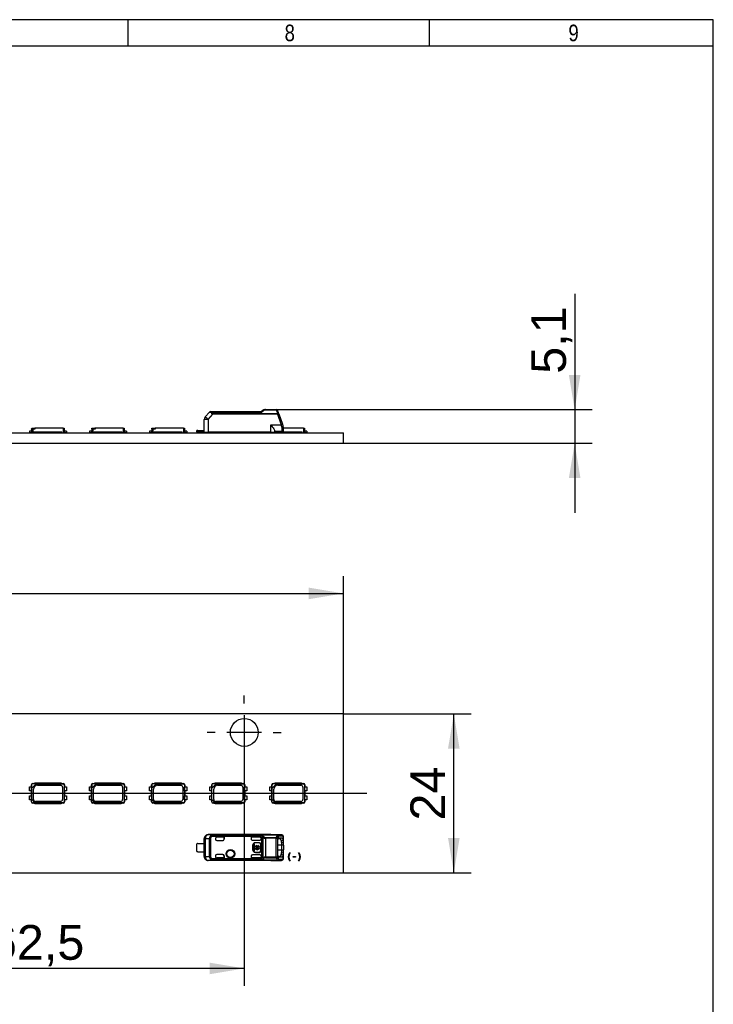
# Model space of a CAD drawing. Header units: millimetres. Extents: x 16 to 406, y 5 to 285.
# Tile 10 of 10: x 301 to 406, y 136 to 285. Entities that reach past the tile are written whole.
import ezdxf
from ezdxf.enums import TextEntityAlignment as Align
from ezdxf.lldxf.tags import DXFTag

# ---------------------------------------------------------------- set-up
doc = ezdxf.new("R2010")
doc.units = ezdxf.units.MM
for name, color, linetype in [('10', 7, 'Continuous'), ('Default', 7, 'Continuous'), ('LINLED_280X24MM_', 7, 'Continuous')]:
    doc.layers.add(name, color=color, linetype=linetype)
doc.styles.add('SEACAD_Arial', font='arial.ttf')
tags = doc.linetypes.add('CENTER2', pattern=[28.575, 19.05, -3.175, 3.175, -3.175]).pattern_tags.tags
tags[10:11] = [DXFTag(74, 4), DXFTag(75, 0), DXFTag(340, '0'), DXFTag(46, 0.0), DXFTag(50, 0.0), DXFTag(44, 0.0), DXFTag(45, 0.0)]
tags[8:9] = [DXFTag(74, 4), DXFTag(75, 0), DXFTag(340, '0'), DXFTag(46, 0.0), DXFTag(50, 0.0), DXFTag(44, 0.0), DXFTag(45, 0.0)]
tags[6:7] = [DXFTag(74, 4), DXFTag(75, 0), DXFTag(340, '0'), DXFTag(46, 0.0), DXFTag(50, 0.0), DXFTag(44, 0.0), DXFTag(45, 0.0)]
tags[4:5] = [DXFTag(74, 4), DXFTag(75, 0), DXFTag(340, '0'), DXFTag(46, 0.0), DXFTag(50, 0.0), DXFTag(44, 0.0), DXFTag(45, 0.0)]
doc.dimstyles.new('ISO', dxfattribs={"dimtxt": 5.25, "dimasz": 5.25, "dimexe": 2.625, "dimexo": 0, "dimgap": 1.3125, "dimtad": 1, "dimtxsty": 'SEACAD_Arial', "dimblk1": '_SE_FILLED', "dimblk2": '_SE_FILLED', "dimsah": 1, "dimcen": 2.625, "dimadec": 0, "dimazin": 0, "dimtfac": 0.5, "dimtdec": 3, "dimtmove": 0, "dimatfit": 3, "dimfxl": 1, "dimarcsym": 0})

# ---------------------------------------------------------------- blocks, each defined once
blk = doc.blocks.new('SEANNOT_GROUP')
at = {"layer": 'Default', "color": 7, "linetype": 'CENTER2'}
blk.add_line((66.29, 167.63), (353.29, 167.63), dxfattribs=at)
blk = doc.blocks.new('SEANNOT_GROUP6')
at = {"layer": 'Default', "color": 7, "linetype": 'CENTER2'}
for p, q in [((334.79, 181.2), (334.79, 182.43)), ((334.79, 179.45), (334.79, 174.2)), ((330.41, 176.83), (329.19, 176.83)), ((337.41, 176.83), (332.16, 176.83)), ((339.16, 176.83), (340.39, 176.83)), ((334.79, 172.45), (334.79, 171.23))]:
    blk.add_line(p, q, dxfattribs=at)
blk = doc.blocks.new('SE')
at = {"layer": 'LINLED_280X24MM_', "color": 7, "linetype": 'Continuous'}
for p, q in [((349.79, 179.63), (69.79, 179.63)), ((349.79, 155.63), (349.79, 179.63)), ((302.33, 168.63), (302.64, 168.63)), ((302.33, 168.03), (302.33, 168.63)), ((302.66, 168.9), (302.63, 168.9)), ((302.63, 168.63), (302.63, 168.9)), ((302.64, 168.03), (302.64, 168.63)), ((302.66, 168.9), (302.66, 168.4)), ((302.66, 168.4), (302.67, 168.41)), ((302.67, 168.41), (303.32, 169.06)), ((302.67, 166.68), (302.67, 168.41)), ((302.83, 169.1), (303.03, 169.1)), ((302.83, 169.07), (302.83, 169.1)), ((303.33, 169.07), (302.83, 169.07)), ((302.93, 166.7), (302.93, 168.26)), ((303.13, 169.15), (303.01, 169.09)), ((303.01, 169.09), (307.24, 169.09)), ((307.13, 169.15), (303.13, 169.15)), ((303.32, 169.06), (303.33, 169.07)), ((303.32, 169.06), (307.43, 169.06)), ((303.53, 168.86), (307.03, 168.86)), ((307.24, 169.09), (307.13, 169.15)), ((307.23, 169.1), (307.43, 169.1)), ((307.33, 168.56), (307.33, 166.7)), ((307.43, 169.06), (307.43, 169.1)), ((307.58, 168.9), (307.63, 168.9)), ((307.58, 168.9), (307.58, 166.35)), ((307.61, 168.63), (307.93, 168.63)), ((307.61, 168.03), (307.61, 168.63)), ((307.63, 168.9), (307.63, 168.63)), ((307.93, 168.63), (307.93, 168.03)), ((311.41, 168.63), (311.72, 168.63)), ((311.41, 168.03), (311.41, 168.63)), ((311.74, 168.9), (311.71, 168.9)), ((311.71, 168.63), (311.71, 168.9)), ((311.72, 168.03), (311.72, 168.63)), ((311.74, 168.9), (311.74, 168.4)), ((311.74, 168.4), (311.75, 168.41)), ((311.75, 168.41), (312.4, 169.06)), ((311.75, 166.68), (311.75, 168.41)), ((311.91, 169.1), (312.11, 169.1)), ((311.91, 169.07), (311.91, 169.1)), ((312.41, 169.07), (311.91, 169.07)), ((312.01, 166.7), (312.01, 168.26)), ((312.21, 169.15), (312.09, 169.09)), ((312.09, 169.09), (316.32, 169.09)), ((316.21, 169.15), (312.21, 169.15)), ((312.4, 169.06), (312.41, 169.07)), ((312.4, 169.06), (316.51, 169.06)), ((312.61, 168.86), (316.11, 168.86)), ((316.32, 169.09), (316.21, 169.15)), ((316.31, 169.1), (316.51, 169.1)), ((316.41, 168.56), (316.41, 166.7)), ((316.51, 169.06), (316.51, 169.1)), ((316.66, 168.9), (316.71, 168.9)), ((316.66, 168.9), (316.66, 166.35)), ((316.69, 168.63), (317.01, 168.63)), ((316.69, 168.03), (316.69, 168.63)), ((316.71, 168.9), (316.71, 168.63)), ((317.01, 168.63), (317.01, 168.03)), ((320.49, 168.63), (320.8, 168.63)), ((320.49, 168.03), (320.49, 168.63)), ((320.82, 168.9), (320.79, 168.9)), ((320.79, 168.63), (320.79, 168.9)), ((320.8, 168.03), (320.8, 168.63)), ((320.82, 168.9), (320.82, 168.4)), ((320.82, 168.4), (320.83, 168.41)), ((320.83, 168.41), (321.48, 169.06)), ((320.83, 166.68), (320.83, 168.41)), ((320.99, 169.1), (321.19, 169.1)), ((320.99, 169.07), (320.99, 169.1)), ((321.49, 169.07), (320.99, 169.07)), ((321.09, 166.7), (321.09, 168.26)), ((321.29, 169.15), (321.17, 169.09)), ((321.17, 169.09), (325.4, 169.09)), ((325.29, 169.15), (321.29, 169.15)), ((321.48, 169.06), (321.49, 169.07)), ((321.48, 169.06), (325.59, 169.06)), ((321.69, 168.86), (325.19, 168.86)), ((325.4, 169.09), (325.29, 169.15)), ((325.39, 169.1), (325.59, 169.1)), ((325.49, 168.56), (325.49, 166.7)), ((325.59, 169.06), (325.59, 169.1)), ((325.74, 168.9), (325.79, 168.9)), ((325.74, 168.9), (325.74, 166.35)), ((325.77, 168.63), (326.09, 168.63)), ((325.77, 168.03), (325.77, 168.63)), ((325.79, 168.9), (325.79, 168.63)), ((326.09, 168.63), (326.09, 168.03)), ((329.57, 168.63), (329.88, 168.63)), ((329.57, 168.03), (329.57, 168.63)), ((329.9, 168.9), (329.87, 168.9)), ((329.87, 168.63), (329.87, 168.9)), ((329.88, 168.03), (329.88, 168.63)), ((329.9, 168.9), (329.9, 168.4)), ((329.9, 168.4), (329.91, 168.41)), ((329.91, 168.41), (330.56, 169.06)), ((329.91, 166.68), (329.91, 168.41)), ((330.07, 169.1), (330.27, 169.1)), ((330.07, 169.07), (330.07, 169.1)), ((330.57, 169.07), (330.07, 169.07)), ((330.17, 166.7), (330.17, 168.26)), ((330.37, 169.15), (330.25, 169.09)), ((330.25, 169.09), (334.48, 169.09)), ((334.37, 169.15), (330.37, 169.15)), ((330.56, 169.06), (330.57, 169.07)), ((330.56, 169.06), (334.67, 169.06)), ((330.77, 168.86), (334.27, 168.86)), ((334.48, 169.09), (334.37, 169.15)), ((334.47, 169.1), (334.67, 169.1)), ((334.57, 168.56), (334.57, 166.7)), ((334.67, 169.06), (334.67, 169.1)), ((334.82, 168.9), (334.87, 168.9)), ((334.82, 168.9), (334.82, 166.35)), ((334.85, 168.63), (335.17, 168.63)), ((334.85, 168.03), (334.85, 168.63)), ((334.87, 168.9), (334.87, 168.63)), ((335.17, 168.63), (335.17, 168.03)), ((338.65, 168.63), (338.96, 168.63)), ((338.65, 168.03), (338.65, 168.63)), ((338.98, 168.9), (338.95, 168.9)), ((338.95, 168.63), (338.95, 168.9)), ((338.96, 168.03), (338.96, 168.63)), ((338.98, 168.9), (338.98, 168.4)), ((338.98, 168.4), (338.99, 168.41)), ((338.99, 168.41), (339.64, 169.06)), ((338.99, 166.68), (338.99, 168.41)), ((339.15, 169.1), (339.35, 169.1)), ((339.15, 169.07), (339.15, 169.1)), ((339.65, 169.07), (339.15, 169.07)), ((339.25, 166.7), (339.25, 168.26)), ((339.45, 169.15), (339.33, 169.09)), ((339.33, 169.09), (343.56, 169.09)), ((343.45, 169.15), (339.45, 169.15)), ((339.64, 169.06), (339.65, 169.07)), ((339.64, 169.06), (343.75, 169.06)), ((339.85, 168.86), (343.35, 168.86)), ((343.56, 169.09), (343.45, 169.15)), ((343.55, 169.1), (343.75, 169.1)), ((343.65, 168.56), (343.65, 166.7)), ((343.75, 169.06), (343.75, 169.1)), ((343.9, 168.9), (343.95, 168.9)), ((343.9, 168.9), (343.9, 166.35)), ((343.93, 168.63), (344.25, 168.63)), ((343.93, 168.03), (343.93, 168.63)), ((343.95, 168.9), (343.95, 168.63)), ((344.25, 168.63), (344.25, 168.03)), ((302.64, 168.03), (302.33, 168.03)), ((302.33, 167.23), (302.64, 167.23)), ((302.33, 166.63), (302.33, 167.23)), ((302.63, 167.23), (302.63, 168.03)), ((302.64, 166.63), (302.64, 167.23)), ((307.93, 168.03), (307.61, 168.03)), ((307.61, 167.23), (307.93, 167.23)), ((307.61, 166.63), (307.61, 167.23)), ((307.63, 168.03), (307.63, 167.23)), ((307.93, 167.23), (307.93, 166.63)), ((311.72, 168.03), (311.41, 168.03)), ((311.41, 167.23), (311.72, 167.23)), ((311.41, 166.63), (311.41, 167.23)), ((311.71, 167.23), (311.71, 168.03)), ((311.72, 166.63), (311.72, 167.23)), ((317.01, 168.03), (316.69, 168.03)), ((316.69, 167.23), (317.01, 167.23)), ((316.69, 166.63), (316.69, 167.23)), ((316.71, 168.03), (316.71, 167.23)), ((317.01, 167.23), (317.01, 166.63)), ((320.8, 168.03), (320.49, 168.03)), ((320.49, 167.23), (320.8, 167.23)), ((320.49, 166.63), (320.49, 167.23)), ((320.79, 167.23), (320.79, 168.03)), ((320.8, 166.63), (320.8, 167.23)), ((326.09, 168.03), (325.77, 168.03)), ((325.77, 167.23), (326.09, 167.23)), ((325.77, 166.63), (325.77, 167.23)), ((325.79, 168.03), (325.79, 167.23)), ((326.09, 167.23), (326.09, 166.63)), ((329.88, 168.03), (329.57, 168.03)), ((329.57, 167.23), (329.88, 167.23)), ((329.57, 166.63), (329.57, 167.23)), ((329.87, 167.23), (329.87, 168.03)), ((329.88, 166.63), (329.88, 167.23)), ((335.17, 168.03), (334.85, 168.03)), ((334.85, 167.23), (335.17, 167.23)), ((334.85, 166.63), (334.85, 167.23)), ((334.87, 168.03), (334.87, 167.23)), ((335.17, 167.23), (335.17, 166.63)), ((338.96, 168.03), (338.65, 168.03)), ((338.65, 167.23), (338.96, 167.23)), ((338.65, 166.63), (338.65, 167.23)), ((338.95, 167.23), (338.95, 168.03)), ((338.96, 166.63), (338.96, 167.23)), ((344.25, 168.03), (343.93, 168.03)), ((343.93, 167.23), (344.25, 167.23)), ((343.93, 166.63), (343.93, 167.23)), ((343.95, 168.03), (343.95, 167.23)), ((344.25, 167.23), (344.25, 166.63)), ((302.64, 166.63), (302.33, 166.63)), ((302.63, 166.35), (302.63, 166.63)), ((302.66, 166.35), (302.63, 166.35)), ((302.66, 166.35), (302.66, 166.68)), ((302.66, 166.68), (302.67, 166.68)), ((302.67, 166.68), (303.15, 166.19)), ((303.16, 166.19), (302.83, 166.19)), ((302.83, 166.19), (302.83, 166.15)), ((303.03, 166.15), (302.83, 166.15)), ((307.24, 166.16), (303.01, 166.16)), ((303.01, 166.16), (303.13, 166.1)), ((303.13, 166.1), (307.13, 166.1)), ((303.15, 166.19), (303.16, 166.19)), ((307.43, 166.19), (303.15, 166.19)), ((307.03, 166.4), (303.23, 166.4)), ((307.13, 166.1), (307.24, 166.16)), ((307.43, 166.15), (307.23, 166.15)), ((307.43, 166.19), (307.43, 166.15)), ((307.58, 166.35), (307.63, 166.35)), ((307.93, 166.63), (307.61, 166.63)), ((307.63, 166.63), (307.63, 166.35)), ((311.72, 166.63), (311.41, 166.63)), ((311.71, 166.35), (311.71, 166.63)), ((311.74, 166.35), (311.71, 166.35)), ((311.74, 166.35), (311.74, 166.68)), ((311.74, 166.68), (311.75, 166.68)), ((311.75, 166.68), (312.23, 166.19)), ((312.24, 166.19), (311.91, 166.19)), ((311.91, 166.19), (311.91, 166.15)), ((312.11, 166.15), (311.91, 166.15)), ((316.32, 166.16), (312.09, 166.16)), ((312.09, 166.16), (312.21, 166.1)), ((312.21, 166.1), (316.21, 166.1)), ((312.23, 166.19), (312.24, 166.19)), ((316.51, 166.19), (312.23, 166.19)), ((316.11, 166.4), (312.31, 166.4)), ((316.21, 166.1), (316.32, 166.16)), ((316.51, 166.15), (316.31, 166.15)), ((316.51, 166.19), (316.51, 166.15)), ((316.66, 166.35), (316.71, 166.35)), ((317.01, 166.63), (316.69, 166.63)), ((316.71, 166.63), (316.71, 166.35)), ((320.8, 166.63), (320.49, 166.63)), ((320.79, 166.35), (320.79, 166.63)), ((320.82, 166.35), (320.79, 166.35)), ((320.82, 166.35), (320.82, 166.68)), ((320.82, 166.68), (320.83, 166.68)), ((320.83, 166.68), (321.31, 166.19)), ((321.32, 166.19), (320.99, 166.19)), ((320.99, 166.19), (320.99, 166.15)), ((321.19, 166.15), (320.99, 166.15)), ((325.4, 166.16), (321.17, 166.16)), ((321.17, 166.16), (321.29, 166.1)), ((321.29, 166.1), (325.29, 166.1)), ((321.31, 166.19), (321.32, 166.19)), ((325.59, 166.19), (321.31, 166.19)), ((325.19, 166.4), (321.39, 166.4)), ((325.29, 166.1), (325.4, 166.16)), ((325.59, 166.15), (325.39, 166.15)), ((325.59, 166.19), (325.59, 166.15)), ((325.74, 166.35), (325.79, 166.35)), ((326.09, 166.63), (325.77, 166.63)), ((325.79, 166.63), (325.79, 166.35)), ((329.88, 166.63), (329.57, 166.63)), ((329.87, 166.35), (329.87, 166.63)), ((329.9, 166.35), (329.87, 166.35)), ((329.9, 166.35), (329.9, 166.68)), ((329.9, 166.68), (329.91, 166.68)), ((329.91, 166.68), (330.39, 166.19)), ((330.4, 166.19), (330.07, 166.19)), ((330.07, 166.19), (330.07, 166.15)), ((330.27, 166.15), (330.07, 166.15)), ((334.48, 166.16), (330.25, 166.16)), ((330.25, 166.16), (330.37, 166.1)), ((330.37, 166.1), (334.37, 166.1)), ((330.39, 166.19), (330.4, 166.19)), ((334.67, 166.19), (330.39, 166.19)), ((334.27, 166.4), (330.47, 166.4)), ((334.37, 166.1), (334.48, 166.16)), ((334.67, 166.15), (334.47, 166.15)), ((334.67, 166.19), (334.67, 166.15)), ((334.82, 166.35), (334.87, 166.35)), ((335.17, 166.63), (334.85, 166.63)), ((334.87, 166.63), (334.87, 166.35)), ((338.96, 166.63), (338.65, 166.63)), ((338.95, 166.35), (338.95, 166.63)), ((338.98, 166.35), (338.95, 166.35)), ((338.98, 166.35), (338.98, 166.68)), ((338.98, 166.68), (338.99, 166.68)), ((338.99, 166.68), (339.47, 166.19)), ((339.48, 166.19), (339.15, 166.19)), ((339.15, 166.19), (339.15, 166.15)), ((339.35, 166.15), (339.15, 166.15)), ((343.56, 166.16), (339.33, 166.16)), ((339.33, 166.16), (339.45, 166.1)), ((339.45, 166.1), (343.45, 166.1)), ((339.47, 166.19), (339.48, 166.19)), ((343.75, 166.19), (339.47, 166.19)), ((343.35, 166.4), (339.55, 166.4)), ((343.45, 166.1), (343.56, 166.16)), ((343.75, 166.15), (343.55, 166.15)), ((343.75, 166.19), (343.75, 166.15)), ((343.9, 166.35), (343.95, 166.35)), ((344.25, 166.63), (343.93, 166.63)), ((343.95, 166.63), (343.95, 166.35)), ((328.74, 160.05), (328.74, 160.78)), ((328.75, 160.76), (328.74, 160.78)), ((328.89, 160.76), (328.75, 160.76)), ((328.75, 158.09), (328.75, 160.76)), ((329.52, 160.75), (328.89, 160.76)), ((328.89, 160.76), (328.89, 158.09)), ((338.79, 161.38), (329.34, 161.38)), ((329.34, 161.38), (329.35, 161.36)), ((330.02, 161.35), (329.35, 161.36)), ((329.52, 158.1), (329.52, 160.75)), ((329.67, 160.75), (329.52, 160.75)), ((329.67, 160.75), (329.67, 158.1)), ((329.81, 161.25), (329.9, 161.08)), ((337.43, 161.26), (329.9, 161.26)), ((329.9, 161.08), (329.9, 161.26)), ((337.37, 161.08), (329.9, 161.08)), ((330.02, 161.35), (339.81, 161.35)), ((330.02, 161.35), (330.02, 161.35)), ((339.81, 161.35), (330.02, 161.35)), ((330.44, 160.78), (330.44, 160.68)), ((331.73, 160.98), (330.64, 160.98)), ((331.74, 160.98), (330.64, 160.98)), ((330.64, 160.98), (330.64, 160.98)), ((331.74, 160.98), (331.73, 160.98)), ((331.73, 160.98), (331.73, 160.68)), ((331.74, 160.68), (331.74, 160.98)), ((337.17, 160.98), (335.84, 160.98)), ((335.84, 160.98), (335.84, 160.73)), ((337.17, 160.98), (335.84, 160.98)), ((335.84, 160.98), (335.84, 160.98)), ((335.84, 160.98), (335.84, 160.74)), ((337.17, 160.98), (337.17, 160.98)), ((337.37, 161.06), (337.37, 161.08)), ((337.37, 161.06), (337.37, 160.78)), ((337.37, 160.74), (337.37, 160.78)), ((337.65, 157.93), (337.65, 160.92)), ((337.99, 160.97), (339.63, 160.97)), ((337.99, 160.84), (337.99, 158.01)), ((339.63, 160.84), (337.99, 160.84)), ((338.79, 161.37), (338.79, 161.38)), ((340.39, 161.37), (338.79, 161.37)), ((339.63, 160.84), (339.63, 160.97)), ((339.63, 160.84), (339.82, 160.84)), ((339.63, 158.01), (339.63, 160.84)), ((340.39, 161.37), (339.81, 161.35)), ((339.81, 161.35), (339.81, 161.35)), ((339.82, 160.84), (339.82, 158.01)), ((339.94, 160.79), (340.11, 160.79)), ((340.58, 161.17), (340, 161.15)), ((340.06, 160.89), (340.01, 160.87)), ((340.06, 160.89), (340.39, 160.89)), ((340.11, 160.79), (340.39, 160.89)), ((340.68, 160.57), (340.68, 161.13)), ((340.74, 160.22), (340.74, 160.97)), ((327.64, 158.85), (327.64, 160)), ((327.79, 160.05), (328.74, 160.05)), ((328.74, 160.05), (328.74, 158.8)), ((330.64, 160.48), (331.54, 160.48)), ((331.73, 160.68), (331.74, 160.68)), ((335.84, 160.74), (335.84, 160.73)), ((336.04, 160.54), (337.17, 160.54)), ((336.07, 159.73), (336.04, 159.73)), ((336.04, 159.73), (336.04, 159.13)), ((336.07, 159.73), (336.07, 159.13)), ((336.32, 159.92), (336.19, 159.92)), ((336.19, 159.92), (336.19, 158.93)), ((336.32, 159.49), (336.32, 159.92)), ((336.42, 159.49), (336.32, 159.49)), ((336.32, 158.93), (336.32, 159.36)), ((336.32, 159.36), (336.42, 159.36)), ((336.47, 160.15), (336.47, 160.13)), ((337.07, 160.15), (336.47, 160.15)), ((337.07, 160.13), (336.47, 160.13)), ((336.96, 159.49), (336.55, 159.49)), ((336.55, 159.36), (336.96, 159.36)), ((336.67, 159.63), (336.67, 159.75)), ((336.84, 159.75), (336.84, 159.63)), ((337.07, 160.13), (337.07, 160.15)), ((337.19, 159.49), (337.09, 159.49)), ((337.09, 159.36), (337.19, 159.36)), ((337.19, 159.36), (337.19, 159.49)), ((337.3, 159.93), (337.27, 159.93)), ((337.27, 158.93), (337.27, 159.93)), ((337.3, 158.93), (337.3, 159.93)), ((337.37, 160.74), (337.37, 158.12)), ((339.84, 158.58), (339.84, 160.28)), ((340.44, 159.78), (339.84, 159.78)), ((340.39, 160.5), (340.68, 160.57)), ((340.74, 160.22), (340.44, 160.18)), ((340.44, 160.18), (340.44, 159.78)), ((340.74, 159.78), (340.44, 159.78)), ((340.44, 159.78), (340.44, 159.08)), ((340.74, 159.78), (340.74, 160.22)), ((340.74, 159.78), (340.74, 159.08)), ((327.79, 158.8), (328.74, 158.8)), ((328.74, 158.08), (328.74, 158.8)), ((328.74, 158.08), (328.75, 158.09)), ((328.75, 158.09), (328.89, 158.09)), ((328.89, 158.09), (329.52, 158.1)), ((329.52, 158.1), (329.67, 158.1)), ((330.44, 158.18), (330.44, 158.07)), ((331.54, 158.38), (330.64, 158.38)), ((330.64, 157.87), (330.64, 157.87)), ((330.64, 157.87), (331.74, 157.87)), ((331.73, 157.87), (330.64, 157.87)), ((331.74, 158.18), (331.73, 158.18)), ((331.73, 158.18), (331.73, 157.87)), ((331.74, 157.87), (331.73, 157.87)), ((331.74, 157.87), (331.74, 158.18)), ((335.84, 158.12), (335.84, 157.87)), ((335.84, 158.12), (335.84, 158.12)), ((335.84, 158.12), (335.84, 157.87)), ((337.17, 157.87), (335.84, 157.87)), ((335.84, 157.87), (335.84, 157.87)), ((337.17, 157.87), (335.84, 157.87)), ((336.04, 159.13), (336.07, 159.13)), ((337.17, 158.32), (336.04, 158.32)), ((336.19, 158.93), (336.32, 158.93)), ((336.47, 158.73), (336.47, 158.7)), ((336.47, 158.73), (337.07, 158.73)), ((336.47, 158.7), (337.07, 158.7)), ((337.07, 158.7), (337.07, 158.73)), ((337.17, 157.87), (337.17, 157.87)), ((337.27, 158.93), (337.3, 158.93)), ((337.37, 158.07), (337.37, 158.12)), ((337.37, 158.07), (337.37, 157.79)), ((337.99, 158.01), (339.63, 158.01)), ((337.99, 158.01), (337.99, 157.89)), ((337.99, 157.89), (339.63, 157.89)), ((339.63, 158.01), (339.82, 158.01)), ((339.63, 157.89), (339.63, 158.01)), ((339.84, 159.08), (340.44, 159.08)), ((340.11, 158.06), (339.94, 158.07)), ((339.99, 157.99), (340.06, 157.96)), ((340.39, 157.96), (340.06, 157.96)), ((340.39, 157.96), (340.11, 158.06)), ((340.68, 158.28), (340.39, 158.36)), ((340.44, 159.08), (340.74, 159.08)), ((340.44, 159.08), (340.44, 158.67)), ((340.44, 158.67), (340.74, 158.63)), ((340.68, 157.73), (340.68, 158.28)), ((340.74, 158.63), (340.74, 159.08)), ((340.74, 157.88), (340.74, 158.63)), ((341.65, 158.64), (341.73, 158.64)), ((342.17, 157.98), (342.17, 158.1)), ((342.17, 158.1), (342.52, 158.1)), ((342.52, 157.98), (342.17, 157.98)), ((342.52, 158.1), (342.52, 157.98)), ((342.99, 158.64), (343.07, 158.64)), ((329.35, 157.49), (329.34, 157.48)), ((338.79, 157.48), (329.34, 157.48)), ((329.35, 157.49), (330.02, 157.5)), ((329.9, 157.77), (329.81, 157.61)), ((329.9, 157.77), (337.37, 157.77)), ((329.9, 157.59), (329.9, 157.77)), ((329.9, 157.59), (337.43, 157.59)), ((339.81, 157.51), (330.02, 157.51)), ((330.02, 157.51), (330.02, 157.5)), ((339.81, 157.5), (330.02, 157.5)), ((338.79, 157.48), (338.79, 157.49)), ((338.79, 157.49), (340.39, 157.49)), ((339.81, 157.5), (339.81, 157.51)), ((339.81, 157.5), (340.39, 157.49)), ((340, 157.7), (340.58, 157.69)), ((341.73, 157.44), (341.65, 157.44)), ((343.07, 157.44), (342.99, 157.44)), ((69.79, 155.63), (349.79, 155.63))]:
    blk.add_line(p, q, dxfattribs=at)
for centre, radius in [((334.79, 176.83), 2.1), ((332.69, 158.48), 0.657), ((332.69, 158.48), 0.586), ((332.69, 158.48), 0.552), ((332.69, 158.48), 0.55)]:
    blk.add_circle(centre, radius, dxfattribs=at)
for centre, radius, start, end in [((302.83, 168.9), 0.2, 90, 180), ((302.83, 168.9), 0.166, 90, 180), ((303.53, 168.26), 0.6, 90, 180), ((307.03, 168.56), 0.3, 0, 90), ((307.43, 168.9), 0.2, 0, 90), ((307.43, 168.9), 0.157, 0, 90), ((311.91, 168.9), 0.2, 90, 180), ((311.91, 168.9), 0.166, 90, 180), ((312.61, 168.26), 0.6, 90, 180), ((316.11, 168.56), 0.3, 0, 90), ((316.51, 168.9), 0.2, 0, 90), ((316.51, 168.9), 0.157, 0, 90), ((320.99, 168.9), 0.2, 90, 180), ((320.99, 168.9), 0.166, 90, 180), ((321.69, 168.26), 0.6, 90, 180), ((325.19, 168.56), 0.3, 0, 90), ((325.59, 168.9), 0.2, 0, 90), ((325.59, 168.9), 0.157, 0, 90), ((330.07, 168.9), 0.2, 90, 180), ((330.07, 168.9), 0.166, 90, 180), ((330.77, 168.26), 0.6, 90, 180), ((334.27, 168.56), 0.3, 0, 90), ((334.67, 168.9), 0.2, 0, 90), ((334.67, 168.9), 0.157, 0, 90), ((339.15, 168.9), 0.2, 90, 180), ((339.15, 168.9), 0.166, 90, 180), ((339.85, 168.26), 0.6, 90, 180), ((343.35, 168.56), 0.3, 0, 90), ((343.75, 168.9), 0.2, 0, 90), ((343.75, 168.9), 0.157, 0, 90), ((302.83, 166.35), 0.2, 180, 270), ((302.83, 166.35), 0.166, 180, 270), ((303.23, 166.7), 0.3, 180, 270), ((307.03, 166.7), 0.3, 270, 0), ((307.43, 166.35), 0.157, 270, 0), ((307.43, 166.35), 0.2, 270, 0), ((311.91, 166.35), 0.2, 180, 270), ((311.91, 166.35), 0.166, 180, 270), ((312.31, 166.7), 0.3, 180, 270), ((316.11, 166.7), 0.3, 270, 0), ((316.51, 166.35), 0.157, 270, 0), ((316.51, 166.35), 0.2, 270, 0), ((320.99, 166.35), 0.2, 180, 270), ((320.99, 166.35), 0.166, 180, 270), ((321.39, 166.7), 0.3, 180, 270), ((325.19, 166.7), 0.3, 270, 0), ((325.59, 166.35), 0.157, 270, 0), ((325.59, 166.35), 0.2, 270, 0), ((330.07, 166.35), 0.2, 180, 270), ((330.07, 166.35), 0.166, 180, 270), ((330.47, 166.7), 0.3, 180, 270), ((334.27, 166.7), 0.3, 270, 0), ((334.67, 166.35), 0.157, 270, 0), ((334.67, 166.35), 0.2, 270, 0), ((339.15, 166.35), 0.2, 180, 270), ((339.15, 166.35), 0.166, 180, 270), ((339.55, 166.7), 0.3, 180, 270), ((343.35, 166.7), 0.3, 270, 0), ((343.75, 166.35), 0.157, 270, 0), ((343.75, 166.35), 0.2, 270, 0), ((329.35, 160.76), 0.6, 90.167, 179.9956), ((330.1, 160.74), 0.581, 119.4693, 178.8718), ((329.89, 161.05), 0.213, 87.5505, 111.0353), ((338.2, 160.91), 0.848, 155.6644, 168.4196), ((336.87, 159.73), 1.42, 56.4894, 69.3201), ((336.95, 160.07), 1.28, 50.5835, 68.1417), ((338.03, 160.74), 0.416, 128.9401, 154.2407), ((338, 161.68), 0.835, 245.1137, 269.2196), ((338.01, 161.33), 0.364, 227.612, 267.059), ((419.45, 160.88), 81.46, 179.9391, 180.0276), ((340.89, 160.68), 1.29, 156.613, 167.1304), ((339.6, 160.72), 0.249, 29.2644, 83.1817), ((340.09, 161.04), 0.409, 132.1604, 158.7603), ((339.65, 160.94), 0.262, 19.7328, 77.0452), ((339.79, 161.14), 0.207, 3.1147, 84.8366), ((340.72, 160.59), 0.934, 152.0817, 164.248), ((340.2, 160.87), 0.346, 126.1297, 153.8377), ((340.39, 161.17), 0.195, 358.48, 88.0009), ((340.39, 161.03), 0.333, 46.0436, 90.8272), ((327.79, 159.8), 0.25, 90, 126.8699), ((330.64, 160.68), 0.2, 180, 270), ((336.47, 159.73), 0.426, 90, 180), ((336.47, 159.73), 0.4, 90, 180), ((336.75, 159.43), 0.337, 104.2042, 168.6727), ((336.75, 159.43), 0.337, 191.3273, 348.6727), ((336.75, 159.43), 0.217, 112.432, 162.2153), ((336.75, 159.43), 0.217, 197.7847, 342.2153), ((336.75, 159.43), 0.337, 11.3273, 75.7958), ((336.75, 159.43), 0.217, 17.7847, 67.568), ((337.07, 159.93), 0.226, 0, 90), ((337.07, 159.93), 0.2, 0, 90), ((339.46, 160.21), 0.978, 358.2685, 17.0288), ((340.01, 160.28), 0.731, 355.7732, 23.7808), ((327.79, 159.05), 0.25, 233.1301, 270), ((329.35, 158.09), 0.6, 180.0044, 269.8384), ((330.1, 158.11), 0.583, 181.2452, 240.4151), ((330.64, 158.18), 0.2, 90, 180), ((336.47, 159.13), 0.426, 180, 270), ((336.47, 159.13), 0.4, 180, 270), ((337.07, 158.93), 0.2, 270, 360), ((337.07, 158.93), 0.226, 270, 360), ((336.88, 159.09), 1.39, 290.5131, 303.6749), ((336.94, 158.8), 1.3, 292.115, 309.3324), ((338, 157.18), 0.829, 90.6937, 114.971), ((338.01, 157.52), 0.368, 93.1487, 132.1797), ((339.6, 158.13), 0.249, 276.8298, 330.7248), ((340.89, 158.17), 1.29, 192.8599, 203.4072), ((339.65, 157.92), 0.262, 282.9533, 340.2794), ((340.72, 158.26), 0.934, 195.7622, 207.9319), ((340.2, 157.98), 0.346, 206.1713, 233.8588), ((339.32, 158.66), 1.11, 344.1252, 0.5827), ((340.01, 158.58), 0.733, 336.2191, 4.1962), ((342.35, 158.04), 0.924, 139.5021, 220.4979), ((342.62, 158.04), 1.07, 145.8675, 214.1325), ((342.1, 158.04), 1.07, 325.859, 34.1411), ((342.37, 158.04), 0.924, 319.5015, 40.4985), ((329.89, 157.8), 0.213, 248.9631, 272.4493), ((337.84, 157.83), 0.473, 186.7859, 209.799), ((340.09, 157.81), 0.408, 201.2415, 227.861), ((339.79, 157.71), 0.207, 275.1481, 356.892), ((340.39, 157.68), 0.195, 272.0033, 1.5118), ((340.39, 157.82), 0.333, 269.1673, 313.9832), ((340.51, 157.7), 0.167, 312.1314, 8.1609)]:
    blk.add_arc(centre, radius, start, end, dxfattribs=at)
for centre, major_axis, ratio, start_param, end_param in [((329.34, 160.78), (0.424, -0.424), 0.999924, 2.349833, 3.926953), ((329.35, 160.76), (0.006, 0.6), 0.766027, 0.015856, 1.578763), ((330.64, 160.78), (0, -0.2), 0.999994, 3.141593, 4.712389), ((330.64, 160.78), (0, -0.2), 0.999994, 3.141593, 4.712389), ((337.17, 160.78), (0, -0.2), 0.999994, 1.570796, 3.141593), ((337.17, 160.78), (0, -0.2), 0.999994, 1.570796, 3.141593), ((338.79, 160.78), (0, 0.6), 0.999962, 6.103357, 6.283185), ((339.81, 161.15), (-0.005, 0.2), 0.939661, 4.689876, 6.257716), ((340.58, 160.26), (-0.001, -0.902), 0.342128, 2.840741, 3.150375), ((340.49, 161.13), (-0.134, -0.148), 0.8975, 2.254603, 3.141227), ((340.54, 160.97), (-0.2, 0), 0.754543, 3.141567, 3.269979), ((331.53, 160.68), (-0.2, 0), 0.999848, 1.570796, 3.141593), ((331.54, 160.68), (-0.2, 0), 0.999848, 1.570796, 3.141593), ((336.04, 160.74), (0.141, -0.141), 0.999695, 3.926839, 5.497939), ((336.04, 160.73), (0.141, -0.141), 0.999695, 3.9588, 4.712389), ((337.17, 160.74), (0, -0.2), 0.999848, 0, 1.570796), ((329.34, 158.08), (0.424, 0.424), 0.999924, 2.356233, 3.933355), ((329.35, 158.09), (-0.006, 0.6), 0.766027, 1.56283, 3.125796), ((330.64, 158.07), (0, 0.2), 0.999994, 1.570796, 3.141593), ((330.64, 158.07), (0, 0.2), 0.999994, 1.570796, 3.141593), ((331.53, 158.18), (-0.2, 0), 0.999848, 3.141593, 4.712389), ((331.54, 158.18), (-0.2, 0), 0.999848, 3.141593, 4.712389), ((336.04, 158.12), (0.141, 0.141), 0.999695, 0.785246, 2.356347), ((336.04, 158.12), (0.141, 0.141), 0.999695, 1.570796, 2.343651), ((337.17, 158.12), (0, 0.2), 0.999848, 4.712389, 6.283185), ((337.17, 158.07), (0, 0.2), 0.999994, 3.140535, 4.712389), ((337.17, 158.07), (0, 0.2), 0.999994, 3.140004, 4.712389), ((340.54, 157.88), (0.2, 0), 0.754543, 6.092026, 6.283031), ((338.79, 158.08), (0, 0.6), 0.999962, 3.141593, 3.321417), ((339.81, 157.7), (0.005, 0.2), 0.939661, 3.16702, 4.734915), ((340.58, 158.59), (0, 0.9), 0.34204, 3.132977, 3.443088)]:
    blk.add_ellipse(centre, major_axis=major_axis, ratio=ratio, start_param=start_param, end_param=end_param, dxfattribs=at)
for points, degree in [([(329.9, 161.08), (329.85, 161.06), (329.77, 161), (329.69, 160.88), (329.67, 160.8), (329.67, 160.75)], 3), ([(329.67, 158.1), (329.67, 158.06), (329.69, 157.97), (329.77, 157.86), (329.85, 157.8), (329.9, 157.77)], 3), ([(337.37, 157.77), (337.37, 157.77), (337.37, 157.78), (337.37, 157.78), (337.37, 157.79), (337.37, 157.79)], 3), ([(340.68, 158.28), (340.56, 157.96), (340.39, 157.96)], 2)]:
    blk.add_open_spline(points, degree=degree, dxfattribs=at)
for points, degree, knots in [([(329.81, 161.25), (329.82, 161.26), (329.83, 161.29), (329.86, 161.31), (329.89, 161.33), (329.94, 161.35), (330, 161.35), (330.02, 161.35)], 3, [0, 0, 0, 0, 0.225106, 0.406821, 0.546306, 0.765172, 1, 1, 1, 1]), ([(330.02, 161.35), (330.01, 161.35), (329.99, 161.35), (329.96, 161.34), (329.94, 161.33), (329.92, 161.32), (329.91, 161.31), (329.9, 161.29), (329.9, 161.27), (329.9, 161.26)], 3, [0, 0, 0, 0, 0.110474, 0.221192, 0.340028, 0.473427, 0.625996, 0.800833, 1, 1, 1, 1]), ([(339.84, 160.28), (339.84, 160.53), (339.91, 160.71), (339.97, 160.89), (340.06, 160.89)], 2, [0, 0, 0, 0.5, 0.5, 1, 1, 1]), ([(340.39, 160.5), (340.38, 160.52), (340.36, 160.56), (340.33, 160.62), (340.29, 160.68), (340.25, 160.72), (340.21, 160.76), (340.16, 160.78), (340.13, 160.79), (340.11, 160.79)], 3, [0, 0, 0, 0, 0.117572, 0.243562, 0.37798, 0.520832, 0.672119, 0.831843, 1, 1, 1, 1]), ([(340.39, 160.89), (340.47, 160.89), (340.55, 160.81), (340.62, 160.72), (340.68, 160.57)], 2, [0, 0, 0, 0.5, 0.5, 1, 1, 1]), ([(340.73, 161.07), (340.72, 161.1), (340.71, 161.15), (340.68, 161.22), (340.65, 161.25), (340.64, 161.26)], 3, [0.2425454, 0.2425454, 0.2425454, 0.2425454, 0.5367614, 0.7793439, 0.9318102, 0.9318102, 0.9318102, 0.9318102]), ([(340.74, 160.97), (340.74, 160.99), (340.73, 161.02), (340.72, 161.06), (340.71, 161.1), (340.69, 161.12), (340.68, 161.13)], 3, [0, 0, 0, 0, 0.244652, 0.491458, 0.742562, 1, 1, 1, 1]), ([(340.06, 157.96), (339.97, 157.97), (339.91, 158.15), (339.84, 158.32), (339.84, 158.58)], 2, [0, 0, 0, 0.5, 0.5, 1, 1, 1]), ([(340.11, 158.06), (340.11, 158.06), (340.14, 158.06), (340.19, 158.08), (340.26, 158.14), (340.33, 158.23), (340.37, 158.31), (340.39, 158.35)], 3, [0, 0, 0, 0, 0.000046, 0.262507, 0.516593, 0.762391, 1, 1, 1, 1]), ([(340.62, 157.58), (340.64, 157.6), (340.67, 157.63), (340.71, 157.7), (340.72, 157.75), (340.73, 157.79)], 3, [0, 0, 0, 0, 0.222364, 0.4647431, 0.7741621, 0.7741621, 0.7741621, 0.7741621]), ([(340.68, 157.73), (340.68, 157.73), (340.7, 157.75), (340.72, 157.77), (340.73, 157.81), (340.74, 157.84), (340.74, 157.87), (340.74, 157.88)], 3, [0, 0, 0, 0, 0.20636, 0.408491, 0.607418, 0.804218, 1, 1, 1, 1]), ([(330.02, 157.5), (330.01, 157.5), (329.98, 157.5), (329.94, 157.51), (329.91, 157.51), (329.88, 157.53), (329.84, 157.55), (329.82, 157.59), (329.81, 157.61)], 3, [0, 0, 0, 0, 0.120723, 0.235221, 0.34634, 0.457185, 0.682198, 1, 1, 1, 1]), ([(329.9, 157.59), (329.9, 157.58), (329.9, 157.56), (329.92, 157.53), (329.94, 157.52), (329.98, 157.51), (330.01, 157.51), (330.02, 157.51)], 3, [0, 0, 0, 0, 0.272042, 0.497908, 0.684926, 0.845835, 1, 1, 1, 1])]:
    blk.add_open_spline(points, degree=degree, knots=knots, dxfattribs=at)
blk.add_rational_spline([(337.77, 157.79), (337.72, 157.82), (337.68, 157.88), (337.65, 157.93)], [1.03323215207, 0.973772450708, 0.994102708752, 1.0942229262], degree=3, dxfattribs=at)
blk = doc.blocks.new('SE1')
at = {"layer": 'LINLED_280X24MM_', "color": 7, "linetype": 'Continuous'}
for p, q in [((328.89, 224.53), (329.52, 225.27)), ((329.35, 224.15), (330.02, 224.95)), ((329.67, 225.34), (329.9, 225.34)), ((329.9, 225.34), (337.37, 225.34)), ((329.9, 225.23), (329.9, 225.34)), ((329.9, 225.23), (337.43, 225.23)), ((339.81, 224.99), (330.02, 224.99)), ((330.02, 224.99), (330.02, 224.95)), ((339.81, 224.95), (330.02, 224.95)), ((337.65, 225.54), (337.37, 225.34)), ((337.99, 225.64), (339.63, 225.64)), ((337.99, 225.64), (337.99, 225.6)), ((337.99, 225.6), (339.63, 225.6)), ((339.63, 225.6), (339.63, 225.64)), ((339.81, 224.95), (339.81, 224.99)), ((339.81, 224.95), (340.39, 223.35)), ((339.89, 225.31), (339.82, 225.51)), ((340, 225.01), (339.89, 225.31)), ((340, 225.01), (340.58, 223.42)), ((340.06, 224.84), (340.39, 223.94)), ((328.74, 222.24), (328.75, 224.15)), ((329.35, 224.15), (329.34, 222.24)), ((338.79, 222.24), (338.79, 223.35)), ((338.79, 223.35), (340.39, 223.35)), ((340.68, 223.16), (340.58, 223.42)), ((69.79, 222.14), (349.79, 222.14)), ((302.64, 222.39), (302.33, 222.39)), ((302.33, 222.39), (302.33, 222.14)), ((302.63, 222.14), (302.33, 222.14)), ((302.66, 222.69), (302.63, 222.14)), ((302.66, 222.69), (302.67, 222.84)), ((302.66, 222.69), (302.83, 222.69)), ((302.67, 222.84), (303.15, 222.84)), ((303.16, 222.69), (302.83, 222.69)), ((302.83, 222.69), (302.83, 222.14)), ((303.03, 222.14), (303.01, 222.29)), ((303.01, 222.29), (303.13, 222.29)), ((303.13, 222.29), (307.13, 222.29)), ((303.13, 222.29), (303.13, 222.14)), ((303.15, 222.84), (303.16, 222.69)), ((307.43, 222.84), (303.15, 222.84)), ((307.13, 222.29), (307.24, 222.29)), ((307.13, 222.29), (307.13, 222.14)), ((307.23, 222.14), (307.24, 222.29)), ((307.43, 222.84), (307.58, 222.84)), ((307.43, 222.84), (307.43, 222.14)), ((307.58, 222.84), (307.63, 222.14)), ((307.93, 222.39), (307.61, 222.39)), ((307.93, 222.14), (307.63, 222.14)), ((307.93, 222.39), (307.93, 222.14)), ((311.72, 222.39), (311.41, 222.39)), ((311.41, 222.39), (311.41, 222.14)), ((311.71, 222.14), (311.41, 222.14)), ((311.74, 222.69), (311.71, 222.14)), ((311.74, 222.69), (311.75, 222.84)), ((311.74, 222.69), (311.91, 222.69)), ((311.75, 222.84), (312.23, 222.84)), ((312.24, 222.69), (311.91, 222.69)), ((311.91, 222.69), (311.91, 222.14)), ((312.11, 222.14), (312.09, 222.29)), ((312.09, 222.29), (312.21, 222.29)), ((312.21, 222.29), (316.21, 222.29)), ((312.21, 222.29), (312.21, 222.14)), ((312.23, 222.84), (312.24, 222.69)), ((316.51, 222.84), (312.23, 222.84)), ((316.21, 222.29), (316.32, 222.29)), ((316.21, 222.29), (316.21, 222.14)), ((316.31, 222.14), (316.32, 222.29)), ((316.51, 222.84), (316.66, 222.84)), ((316.51, 222.84), (316.51, 222.14)), ((316.66, 222.84), (316.71, 222.14)), ((317.01, 222.39), (316.69, 222.39)), ((317.01, 222.14), (316.71, 222.14)), ((317.01, 222.39), (317.01, 222.14)), ((320.8, 222.39), (320.49, 222.39)), ((320.49, 222.39), (320.49, 222.14)), ((320.79, 222.14), (320.49, 222.14)), ((320.82, 222.69), (320.79, 222.14)), ((320.82, 222.69), (320.83, 222.84)), ((320.82, 222.69), (320.99, 222.69)), ((320.83, 222.84), (321.31, 222.84)), ((321.32, 222.69), (320.99, 222.69)), ((320.99, 222.69), (320.99, 222.14)), ((321.19, 222.14), (321.17, 222.29)), ((321.17, 222.29), (321.29, 222.29)), ((321.29, 222.29), (325.29, 222.29)), ((321.29, 222.29), (321.29, 222.14)), ((321.31, 222.84), (321.32, 222.69)), ((325.59, 222.84), (321.31, 222.84)), ((325.29, 222.29), (325.4, 222.29)), ((325.29, 222.29), (325.29, 222.14)), ((325.39, 222.14), (325.4, 222.29)), ((325.59, 222.84), (325.74, 222.84)), ((325.59, 222.84), (325.59, 222.14)), ((325.74, 222.84), (325.79, 222.14)), ((326.09, 222.39), (325.77, 222.39)), ((326.09, 222.14), (325.79, 222.14)), ((326.09, 222.39), (326.09, 222.14)), ((327.79, 222.49), (327.64, 222.49)), ((327.64, 222.29), (327.64, 222.49)), ((327.64, 222.29), (327.64, 222.19)), ((329.69, 222.19), (327.64, 222.19)), ((327.79, 222.49), (328.74, 222.49)), ((327.79, 222.49), (327.79, 222.34)), ((328.74, 222.34), (327.79, 222.34)), ((328.74, 222.24), (329.34, 222.24)), ((338.79, 222.24), (329.34, 222.24)), ((329.57, 222.19), (329.57, 222.14)), ((329.87, 222.14), (329.57, 222.14)), ((329.87, 222.22), (329.87, 222.14)), ((330.07, 222.24), (330.07, 222.14)), ((330.27, 222.14), (330.25, 222.24)), ((330.37, 222.24), (330.37, 222.14)), ((334.37, 222.24), (334.37, 222.14)), ((334.47, 222.14), (334.48, 222.24)), ((334.67, 222.24), (334.67, 222.14)), ((334.86, 222.24), (334.87, 222.14)), ((335.17, 222.14), (334.87, 222.14)), ((335.17, 222.24), (335.17, 222.14)), ((337.43, 222.24), (337.43, 222.23)), ((337.64, 222.19), (338.26, 222.19)), ((338.26, 222.19), (338.26, 222.24)), ((338.26, 222.19), (338.34, 222.19)), ((338.39, 222.24), (338.34, 222.19)), ((338.34, 222.19), (338.99, 222.19)), ((338.65, 222.19), (338.65, 222.14)), ((338.95, 222.14), (338.65, 222.14)), ((338.79, 222.24), (339.39, 222.24)), ((338.95, 222.19), (338.95, 222.14)), ((338.99, 222.24), (338.99, 222.19)), ((340.69, 222.19), (338.99, 222.19)), ((339.15, 222.19), (339.15, 222.14)), ((339.35, 222.14), (339.34, 222.19)), ((339.39, 222.24), (339.39, 222.43)), ((340.54, 222.34), (339.39, 222.34)), ((340.54, 222.34), (339.39, 222.34)), ((339.45, 222.19), (339.45, 222.14)), ((340.49, 223.03), (340.51, 223.03)), ((340.54, 222.34), (340.54, 222.69)), ((340.69, 222.41), (340.69, 222.29)), ((340.69, 222.29), (343.45, 222.29)), ((340.69, 222.19), (340.69, 222.29)), ((340.74, 222.82), (340.73, 222.82)), ((343.75, 222.84), (340.74, 222.84)), ((340.74, 222.54), (340.74, 222.82)), ((341.43, 222.14), (341.43, 222.14)), ((341.73, 222.14), (341.73, 222.14)), ((342.52, 222.14), (342.17, 222.14)), ((342.17, 222.14), (342.17, 222.14)), ((342.52, 222.14), (342.52, 222.14)), ((342.99, 222.14), (342.99, 222.14)), ((343.07, 222.14), (343.07, 222.14)), ((343.29, 222.14), (343.29, 222.14)), ((343.45, 222.29), (343.56, 222.29)), ((343.45, 222.29), (343.45, 222.14)), ((343.55, 222.14), (343.56, 222.29)), ((343.75, 222.84), (343.9, 222.84)), ((343.75, 222.84), (343.75, 222.14)), ((343.9, 222.84), (343.95, 222.14)), ((344.25, 222.39), (343.93, 222.39)), ((344.25, 222.14), (343.95, 222.14)), ((344.25, 222.39), (344.25, 222.14)), ((349.79, 220.54), (349.79, 222.14)), ((69.79, 220.54), (349.79, 220.54))]:
    blk.add_line(p, q, dxfattribs=at)
for centre, radius, start, end in [((329.67, 225.14), 0.2, 90.0001, 139.9999), ((329.67, 225.15), 0.187, 96.8263, 142.2651), ((331.02, 232.48), 7.37, 258.2392, 260.5742), ((329.81, 229.15), 3.81, 268.0092, 271.2188), ((329.93, 224.8), 0.432, 94.4698, 106.0573), ((315.2, 252.15), 34.91, 309.5578, 310.2756), ((337.99, 225.04), 0.6, 114.8241, 124.5074), ((337.95, 225.12), 0.513, 108.749, 124.9759), ((337.99, 225.04), 0.6, 90, 111.8653), ((338, 225.24), 0.357, 90.9572, 130.6142), ((339.63, 225.44), 0.2, 20.0006, 89.9999), ((442.63, 256.18), 107.44, 196.5358, 196.6733), ((441.1, 255.32), 105.73, 196.4674, 196.6699), ((329.35, 224.14), 0.6, 140, 179.5), ((342.48, 217.77), 5.96, 108.5546, 110.4736), ((259.22, 199.5), 84.6, 16.1434, 16.3712), ((327.79, 222.09), 0.25, 90, 126.8699), ((329.69, 222.79), 0.6, 270, 293.5565), ((337.64, 222.79), 0.6, 246.4435, 249.7036), ((337.64, 222.79), 0.6, 249.7036, 270), ((339.31, 222.69), 1.23, 359.9593, 16.0988), ((340.54, 222.54), 0.2, 270, 0), ((340.54, 222.09), 0.25, 53.1301, 90), ((339.74, 222.82), 1, 0.0046, 19.994)]:
    blk.add_arc(centre, radius, start, end, dxfattribs=at)
for centre, major_axis, ratio, start_param, end_param in [((339.81, 224.95), (0.188, 0.068), 0.0082, 0, 1.567895), ((329.35, 224.14), (0.6, -0.005), 0.008726, 1.573617, 3.141593), ((329.35, 224.14), (-0.46, 0.386), 0.006685, 4.720219, 6.283185), ((340.54, 222.82), (0.2, 0), 0.65625, 4.712389, 6.283031)]:
    blk.add_ellipse(centre, major_axis=major_axis, ratio=ratio, start_param=start_param, end_param=end_param, dxfattribs=at)
for points in [[(329.66, 225.34), (329.65, 225.34), (329.65, 225.34), (329.65, 225.34)], [(329.9, 225.34), (329.89, 225.34), (329.89, 225.34), (329.88, 225.34)], [(339.89, 225.31), (339.88, 225.35), (339.79, 225.37), (339.71, 225.35)]]:
    blk.add_open_spline(points, degree=3, dxfattribs=at)
for points, knots in [([(329.88, 225.34), (329.87, 225.34), (329.86, 225.32), (329.83, 225.28), (329.82, 225.25), (329.81, 225.21)], [0.1149595, 0.1149595, 0.1149595, 0.1149595, 0.5, 0.5, 1, 1, 1, 1]), ([(330.02, 224.95), (330, 224.96), (329.94, 224.98), (329.85, 225.07), (329.83, 225.15), (329.81, 225.21)], [0, 0, 0, 0, 0.235372, 0.457314, 1, 1, 1, 1]), ([(329.9, 225.23), (329.9, 225.21), (329.9, 225.16), (329.92, 225.1), (329.94, 225.05), (329.98, 225.01), (330.01, 225), (330.02, 224.99)], [0, 0, 0, 0, 0.272042, 0.497908, 0.684926, 0.845835, 1, 1, 1, 1]), ([(337.43, 225.23), (337.43, 225.24), (337.42, 225.27), (337.4, 225.3), (337.39, 225.32), (337.38, 225.33), (337.38, 225.34), (337.37, 225.34), (337.37, 225.34)], [0, 0, 0, 0, 0.20474, 0.394141, 0.568268, 0.727202, 0.87106, 1, 1, 1, 1]), ([(339.63, 225.6), (339.67, 225.6), (339.72, 225.6), (339.78, 225.57), (339.81, 225.54), (339.82, 225.51)], [0, 0, 0, 0, 0.5, 0.5, 1, 1, 1, 1]), ([(340, 225.01), (340, 225.02), (339.98, 225.02), (339.91, 225.02), (339.86, 225), (339.81, 224.99)], [0, 0, 0, 0, 0.5, 0.5, 1, 1, 1, 1]), ([(338.79, 223.35), (338.79, 223.35), (338.79, 223.35), (338.79, 223.35), (338.87, 223.24), (338.95, 223.14), (339.03, 223.04), (339.11, 222.93), (339.18, 222.83), (339.24, 222.73), (339.29, 222.67), (339.33, 222.6), (339.35, 222.54), (339.37, 222.5), (339.39, 222.46), (339.39, 222.43)], [0, 0, 0, 0, 0.003654, 0.003654, 0.003654, 0.299054, 0.299054, 0.299054, 0.607023, 0.607023, 0.607023, 0.826101, 0.826101, 0.826101, 1, 1, 1, 1]), ([(340.51, 223.03), (340.56, 223.05), (340.6, 223.08), (340.67, 223.12), (340.68, 223.14), (340.68, 223.16)], [0, 0, 0, 0, 0.5, 0.5, 1, 1, 1, 1])]:
    blk.add_open_spline(points, degree=3, knots=knots, dxfattribs=at)
blk.add_rational_spline([(337.77, 225.51), (337.72, 225.55), (337.68, 225.55), (337.65, 225.54)], [1.03323215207, 0.973772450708, 0.994102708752, 1.0942229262], degree=3, dxfattribs=at)
blk = doc.blocks.new('DMBLK11')
at = {"layer": 'Default', "linetype": 'Continuous'}
for points in [[(75.04, 198.72), (69.79, 197.85), (75.04, 196.97)], [(344.54, 198.72), (344.54, 196.97), (349.79, 197.85)]]:
    blk.add_hatch(color=7, dxfattribs=at).paths.add_polyline_path(points)
at = {"layer": 'Default', "color": 7, "linetype": 'Continuous'}
for p, q in [((69.79, 179.63), (69.79, 200.47)), ((349.79, 179.63), (349.79, 200.47)), ((69.79, 197.85), (349.79, 197.85))]:
    blk.add_line(p, q, dxfattribs=at)
at = {"layer": 'Default', "color": 7, "linetype": 'Continuous', "style": 'SEACAD_Arial'}
blk.add_text('280', height=5.25, dxfattribs=at).set_placement((203.62, 204.41), align=Align.TOP_LEFT)
blk = doc.blocks.new('_SE_FILLED')
at = {"color": 0}
blk.add_line((0, 0), (-1, 0), dxfattribs=at)
blk.add_solid([(0, 0), (-1, -0.1665), (-1, 0.1665), (0, 0)], dxfattribs=at)
blk = doc.blocks.new('DMBLK13')
at = {"layer": 'Default', "linetype": 'Continuous'}
for points in [[(385.59, 230.89), (383.84, 230.89), (384.72, 225.64)], [(385.59, 215.29), (384.72, 220.54), (383.84, 215.29)]]:
    blk.add_hatch(color=7, dxfattribs=at).paths.add_polyline_path(points)
at = {"layer": 'Default', "color": 7, "linetype": 'Continuous'}
for p, q in [((384.72, 243.16), (384.72, 210.04)), ((337.99, 225.64), (387.34, 225.64)), ((349.79, 220.54), (387.34, 220.54))]:
    blk.add_line(p, q, dxfattribs=at)
at = {"layer": 'Default', "color": 7, "linetype": 'Continuous', "style": 'SEACAD_Arial'}
blk.add_text('5,1', height=5.25, rotation=90, dxfattribs=at).set_placement((378.15, 231.05), align=Align.TOP_LEFT)
blk = doc.blocks.new('DMBLK15')
at = {"layer": 'Default', "linetype": 'Continuous'}
for points in [[(367.33, 174.38), (366.46, 179.63), (365.58, 174.38)], [(367.33, 160.88), (365.58, 160.88), (366.46, 155.63)]]:
    blk.add_hatch(color=7, dxfattribs=at).paths.add_polyline_path(points)
at = {"layer": 'Default', "color": 7, "linetype": 'Continuous'}
for p, q in [((349.79, 179.63), (369.08, 179.63)), ((366.46, 155.63), (366.46, 179.63)), ((349.79, 155.63), (369.08, 155.63))]:
    blk.add_line(p, q, dxfattribs=at)
at = {"layer": 'Default', "color": 7, "linetype": 'Continuous', "style": 'SEACAD_Arial'}
blk.add_text('24', height=5.25, rotation=90, dxfattribs=at).set_placement((359.89, 163.52), align=Align.TOP_LEFT)
blk = doc.blocks.new('DMBLK17')
at = {"layer": 'Default', "linetype": 'Continuous'}
for points in [[(277.54, 140.28), (277.54, 142.03), (272.29, 141.16)], [(329.54, 140.28), (334.79, 141.16), (329.54, 142.03)]]:
    blk.add_hatch(color=7, dxfattribs=at).paths.add_polyline_path(points)
at = {"layer": 'Default', "color": 7, "linetype": 'Continuous'}
for p, q in [((334.79, 176.83), (334.79, 138.53)), ((272.29, 158.43), (272.29, 138.53)), ((334.79, 141.16), (272.29, 141.16))]:
    blk.add_line(p, q, dxfattribs=at)
at = {"layer": 'Default', "color": 7, "linetype": 'Continuous', "style": 'SEACAD_Arial'}
blk.add_text('62,5', height=5.25, dxfattribs=at).set_placement((296.35, 147.72), align=Align.TOP_LEFT)

msp = doc.modelspace()

# ---------------------------------------------------------------- linework, layer by layer
at = {"layer": '10', "color": 7, "linetype": 'Continuous'}
for p, q in [((317.222, 280.578), (317.222, 284.578)), ((362.777, 280.578), (362.777, 284.578)), ((405.666, 280.578), (19.666, 280.578))]:
    msp.add_line(p, q, dxfattribs=at)
msp.add_lwpolyline([(405.666, 13.577), (405.666, 284.577), (15.666, 284.577), (15.666, 13.577), (405.666, 13.577)], dxfattribs=at)

# ---------------------------------------------------------------- block references
at = {"layer": 'Default'}
for name in ['SE1', 'SEANNOT_GROUP6', 'SE', 'SEANNOT_GROUP']:
    msp.add_blockref(name, (0, 0), dxfattribs=at)

# ---------------------------------------------------------------- texts
at = {"layer": '10', "char_height": 2.5, "width": 1.52175, "attachment_point": 1, "style": 'SEACAD_Arial'}
for s, insert in [('{\\farial rounded mt|b0||i0||c0|p34;\\C7;\\H2.50000002;\\W0.8;8}', (340.888, 283.828)), ('{\\farial rounded mt|b0||i0||c0|p34;\\C7;\\H2.50000002;\\W0.8;9}', (383.777, 283.828))]:
    msp.add_mtext(s, dxfattribs=dict(at, insert=insert))

# ---------------------------------------------------------------- dimensions: what is measured, and where the dimension line sits
at = {"layer": 'Default', "color": 7, "linetype": 'Continuous'}
for base, p1, p2, angle, picture, middle, dimtype in [((384.716, 220.541), (337.993, 225.641), (349.787, 220.541), 90, 'DMBLK13', (384.716, 229.214), 160), ((69.787, 197.85), (69.787, 179.627), (349.787, 179.627), 0, 'DMBLK11', (209.787, 197.85), 161), ((366.456, 155.627), (349.787, 155.627), (349.787, 179.627), 90, 'DMBLK15', (366.456, 167.627), 161)]:
    dim = msp.add_linear_dim(base=base, p1=p1, p2=p2, angle=angle, text='\\A1;<>', dimstyle='ISO', dxfattribs=at)
    dim.commit()
    dim.dimension.update_dxf_attribs({"geometry": picture, "text_midpoint": middle, "dimtype": dimtype})
dim = msp.add_linear_dim(base=(272.287, 141.157), p1=(334.787, 176.827), p2=(272.287, 158.427), text='\\A1;<>', dimstyle='ISO', dxfattribs=at)
dim.commit()
dim.dimension.update_dxf_attribs({"geometry": 'DMBLK17', "text_midpoint": (303.537, 141.157), "dimtype": 160})

doc.saveas('drawing.dxf')
